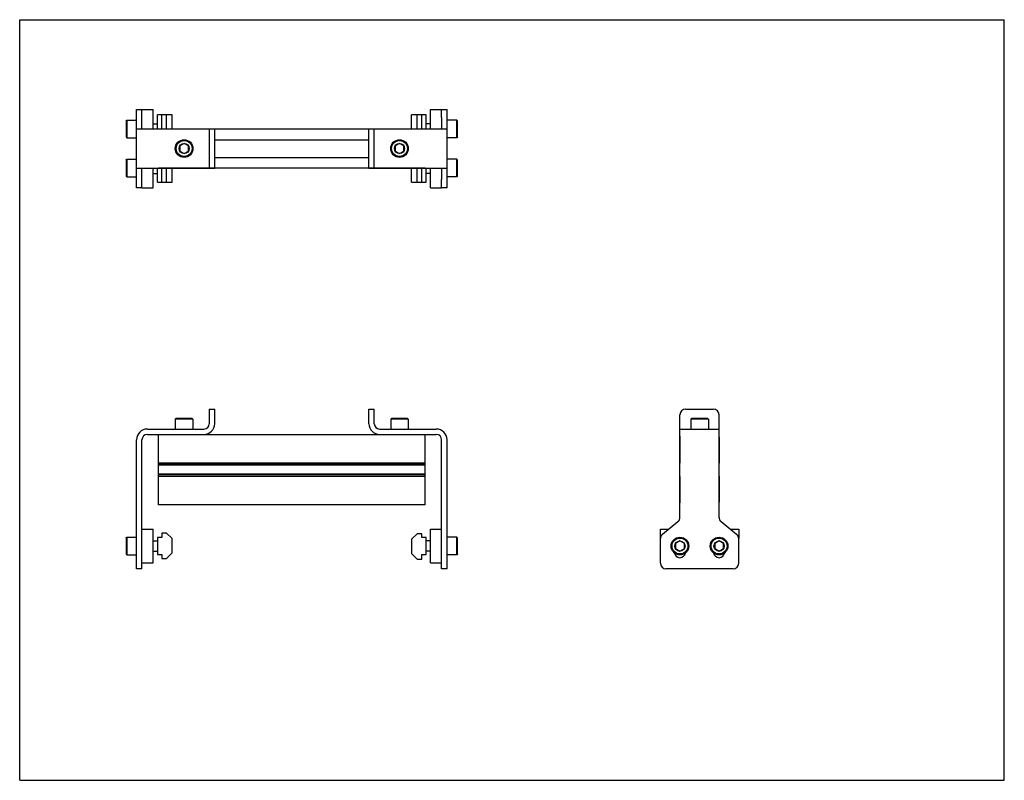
# Model space of a CAD drawing. Header units: inches. Extents: x 0 to 22, y 0 to 17.
import ezdxf

# ---------------------------------------------------------------- set-up
doc = ezdxf.new("R2010")
doc.units = ezdxf.units.IN
doc.header["$LTSCALE"] = 1.21
doc.header["$MEASUREMENT"] = 0
doc.layers.get('0').update_dxf_attribs({"linetype": 'CONTINUOUS'})
for name, color, linetype in [('200626M_1_BL3', 7, 'CONTINUOUS'), ('200626M_1_BL8', 7, 'CONTINUOUS'), ('202444_1_BL2', 7, 'CONTINUOUS'), ('202444_1_BL7', 7, 'CONTINUOUS'), ('207134_1_BL1', 7, 'CONTINUOUS'), ('207134_1_BL6', 7, 'CONTINUOUS'), ('207135_WW_207135_06_1_BL4', 7, 'CONTINUOUS'), ('9206XXM_920614M_1_BL10', 7, 'CONTINUOUS'), ('9206XXM_920614M_1_BL5', 7, 'CONTINUOUS'), ('9206XXM_920620M_1_BL0', 7, 'CONTINUOUS'), ('9206XXM_920620M_1_BL11', 7, 'CONTINUOUS'), ('9206XXM_920620M_1_BL12', 7, 'CONTINUOUS'), ('9206XXM_920620M_1_BL9', 7, 'CONTINUOUS')]:
    doc.layers.add(name, color=color, linetype=linetype)

# ---------------------------------------------------------------- blocks, each defined once
blk = doc.blocks.new('9206XXM_920620M_1_BL0', base_point=(2.727, 9.459))
at = {"layer": '9206XXM_920620M_1_BL0', "color": 7, "linetype": 'CONTINUOUS'}
for p, q in [((2.376, 13.86), (2.396, 13.88)), ((2.396, 13.88), (2.396, 13.486)), ((2.396, 13.88), (2.612, 13.88)), ((2.376, 13.86), (2.376, 13.506)), ((2.376, 13.506), (2.396, 13.486)), ((2.396, 13.486), (2.612, 13.486)), ((2.982, 13.565), (3.078, 13.565)), ((2.376, 5.413), (2.396, 5.433)), ((2.376, 5.413), (2.376, 5.059)), ((2.396, 5.433), (2.396, 5.039)), ((2.396, 5.433), (2.612, 5.433)), ((2.982, 5.354), (3.078, 5.354)), ((2.982, 5.118), (3.078, 5.118)), ((2.376, 5.059), (2.396, 5.039)), ((2.396, 5.039), (2.612, 5.039))]:
    blk.add_line(p, q, dxfattribs=at)
blk = doc.blocks.new('207134_1_BL1', base_point=(3.485, 9.861))
at = {"layer": '207134_1_BL1', "color": 7, "linetype": 'CONTINUOUS'}
for p, q in [((2.612, 13.245), (2.612, 14.995)), ((2.612, 14.995), (2.732, 14.995)), ((2.732, 14.558), (2.732, 14.811)), ((2.612, 14.558), (4.357, 14.558)), ((4.237, 14.558), (4.237, 13.683)), ((4.357, 13.683), (4.357, 14.558)), ((2.612, 13.683), (4.357, 13.683)), ((2.732, 13.429), (2.732, 13.683)), ((2.732, 13.245), (2.612, 13.245)), ((4.237, 8.296), (4.237, 7.971)), ((4.237, 8.296), (4.357, 8.296)), ((4.357, 7.971), (4.357, 8.296)), ((2.852, 7.851), (4.117, 7.851)), ((2.852, 7.731), (4.117, 7.731)), ((2.612, 4.726), (2.612, 7.611)), ((2.732, 5.611), (2.732, 7.611)), ((2.732, 4.726), (2.732, 5.402)), ((2.732, 4.726), (2.612, 4.726))]:
    blk.add_line(p, q, dxfattribs=at)
for centre, radius, start, end in [((4.117, 7.971), 0.24, 270, 360), ((4.117, 7.971), 0.12, 270, 360), ((2.852, 7.611), 0.24, 90, 180), ((2.852, 7.611), 0.12, 90, 180)]:
    blk.add_arc(centre, radius, start, end, dxfattribs=at)
blk = doc.blocks.new('202444_1_BL2', base_point=(2.857, 9.928))
at = {"layer": '202444_1_BL2', "color": 7, "linetype": 'CONTINUOUS'}
for p, q in [((2.732, 14.811), (2.732, 14.995)), ((2.732, 14.995), (2.982, 14.995)), ((2.982, 14.558), (2.982, 14.995)), ((2.982, 13.245), (2.982, 13.683)), ((2.732, 13.245), (2.732, 13.429)), ((2.732, 13.245), (2.982, 13.245)), ((2.732, 4.861), (2.732, 5.611)), ((2.732, 5.611), (2.982, 5.611)), ((2.982, 4.861), (2.982, 5.611)), ((2.732, 4.861), (2.982, 4.861))]:
    blk.add_line(p, q, dxfattribs=at)
blk = doc.blocks.new('200626M_1_BL3', base_point=(3.242, 9.915))
at = {"layer": '200626M_1_BL3', "color": 7, "linetype": 'CONTINUOUS'}
for p, q in [((3.078, 14.558), (3.078, 14.87)), ((3.406, 14.87), (3.078, 14.87)), ((3.178, 14.561), (3.178, 14.87)), ((3.281, 14.561), (3.281, 14.87)), ((3.406, 14.561), (3.406, 14.87)), ((3.078, 13.37), (3.078, 13.683)), ((3.178, 13.37), (3.178, 13.679)), ((3.281, 13.37), (3.281, 13.679)), ((3.406, 13.37), (3.406, 13.679)), ((3.078, 13.37), (3.406, 13.37)), ((3.178, 5.527), (3.178, 5.424)), ((3.281, 5.527), (3.178, 5.527)), ((3.281, 5.527), (3.406, 5.402)), ((3.078, 5.424), (3.078, 5.049)), ((3.178, 5.424), (3.078, 5.424)), ((3.406, 5.086), (3.406, 5.402)), ((3.406, 5.086), (3.281, 4.961)), ((3.078, 5.049), (3.178, 5.049)), ((3.178, 5.049), (3.178, 4.961)), ((3.178, 4.961), (3.281, 4.961))]:
    blk.add_line(p, q, dxfattribs=at)
blk = doc.blocks.new('207135_WW_207135_06_1_BL4', base_point=(9.365, 10.359))
at = {"layer": '207135_WW_207135_06_1_BL4', "color": 7, "linetype": 'CONTINUOUS'}
for p, q in [((3.1, 14.561), (3.1, 14.558)), ((3.1, 14.561), (9.06, 14.561)), ((9.06, 14.558), (9.06, 14.561)), ((4.357, 14.317), (7.803, 14.317)), ((4.357, 13.923), (7.803, 13.923)), ((3.1, 13.683), (3.1, 13.679)), ((9.06, 13.679), (3.1, 13.679)), ((9.06, 13.679), (9.06, 13.683)), ((3.1, 6.156), (3.1, 7.731)), ((4.117, 7.731), (8.043, 7.731)), ((9.06, 6.156), (9.06, 7.731)), ((14.749, 7.669), (14.749, 7.091)), ((15.631, 7.669), (15.631, 7.091)), ((9.06, 7.091), (3.1, 7.091)), ((9.06, 7.055), (3.1, 7.055)), ((9.06, 7.045), (3.1, 7.045)), ((14.752, 7.088), (14.749, 7.091)), ((15.631, 7.091), (15.627, 7.088)), ((9.06, 6.842), (3.1, 6.842)), ((9.06, 6.829), (3.1, 6.829)), ((9.06, 6.793), (3.1, 6.793)), ((14.749, 6.793), (14.752, 6.797)), ((14.749, 6.793), (14.749, 6.219)), ((15.627, 6.797), (15.631, 6.793)), ((15.631, 6.793), (15.631, 6.219)), ((9.06, 6.156), (3.1, 6.156))]:
    blk.add_line(p, q, dxfattribs=at)
for centre, start, end in [((14.811, 7.669), 160.9493, 180), ((15.568, 7.669), 0, 19.0503), ((14.811, 6.219), 180, 199.0503), ((15.568, 6.219), 340.9493, 360)]:
    blk.add_arc(centre, 0.0625, start, end, dxfattribs=at)
blk = doc.blocks.new('9206XXM_920614M_1_BL5', base_point=(3.674, 11.084))
at = {"layer": '9206XXM_920614M_1_BL5', "color": 7, "linetype": 'CONTINUOUS'}
for p, q in [((3.674, 14.234), (3.576, 14.177)), ((3.576, 14.177), (3.576, 14.063)), ((3.773, 14.177), (3.674, 14.234)), ((3.773, 14.063), (3.773, 14.177)), ((3.576, 14.063), (3.674, 14.007)), ((3.674, 14.007), (3.773, 14.063)), ((3.497, 8.087), (3.477, 8.068)), ((3.477, 8.068), (3.477, 7.851)), ((3.871, 8.068), (3.477, 8.068)), ((3.851, 8.087), (3.497, 8.087)), ((3.851, 8.087), (3.871, 8.068)), ((3.871, 8.068), (3.871, 7.851))]:
    blk.add_line(p, q, dxfattribs=at)
for radius in [0.197, 0.177, 0.114]:
    blk.add_circle((3.674, 14.12), radius, dxfattribs=at)
blk = doc.blocks.new('207134_1_BL6', base_point=(11.934, 9.861))
at = {"layer": '207134_1_BL6', "color": 7, "linetype": 'CONTINUOUS'}
for p, q in [((9.428, 14.995), (9.548, 14.995)), ((9.548, 13.245), (9.548, 14.995)), ((9.428, 14.811), (9.428, 14.558)), ((7.803, 14.558), (9.548, 14.558)), ((7.803, 13.683), (7.803, 14.558)), ((7.923, 13.683), (7.923, 14.558)), ((7.803, 13.683), (9.548, 13.683)), ((9.428, 13.683), (9.428, 13.429)), ((9.548, 13.245), (9.428, 13.245)), ((7.803, 7.971), (7.803, 8.296)), ((7.803, 8.296), (7.923, 8.296)), ((7.923, 7.971), (7.923, 8.296)), ((14.752, 5.877), (14.752, 8.171)), ((14.877, 8.296), (15.502, 8.296)), ((15.627, 5.877), (15.627, 8.171)), ((8.043, 7.851), (9.308, 7.851)), ((8.043, 7.731), (9.308, 7.731)), ((14.752, 7.851), (15.627, 7.851)), ((9.428, 5.611), (9.428, 7.611)), ((9.548, 4.726), (9.548, 7.611)), ((14.361, 5.499), (14.706, 5.781)), ((15.673, 5.781), (16.019, 5.499)), ((9.428, 4.726), (9.428, 5.402)), ((14.315, 4.851), (14.315, 5.402)), ((16.065, 4.851), (16.065, 5.402)), ((9.548, 4.726), (9.428, 4.726)), ((15.94, 4.726), (14.44, 4.726))]:
    blk.add_line(p, q, dxfattribs=at)
for centre, radius, start, end in [((14.877, 8.171), 0.125, 90, 180), ((15.502, 8.171), 0.125, 0, 90), ((8.043, 7.971), 0.24, 180, 270), ((8.043, 7.971), 0.12, 180, 270), ((9.308, 7.611), 0.24, 0, 90), ((9.308, 7.611), 0.12, 0, 90), ((14.627, 5.877), 0.125, 309.2144, 360), ((15.752, 5.877), 0.125, 180, 230.7856), ((14.44, 5.402), 0.125, 129.2144, 180), ((15.94, 5.402), 0.125, 0, 50.7856), ((14.752, 5.101), 0.125, 188.3564, 351.6485), ((15.627, 5.101), 0.125, 188.3564, 351.6485), ((14.44, 4.851), 0.125, 180, 270), ((15.94, 4.851), 0.125, 270, 360)]:
    blk.add_arc(centre, radius, start, end, dxfattribs=at)
blk = doc.blocks.new('202444_1_BL7', base_point=(12.621, 9.928))
at = {"layer": '202444_1_BL7', "color": 7, "linetype": 'CONTINUOUS'}
for p, q in [((9.178, 14.995), (9.428, 14.995)), ((9.178, 14.558), (9.178, 14.995)), ((9.428, 14.811), (9.428, 14.995)), ((9.178, 13.245), (9.178, 13.683)), ((9.428, 13.245), (9.428, 13.429)), ((9.178, 13.245), (9.428, 13.245)), ((9.178, 5.611), (9.428, 5.611)), ((9.178, 4.861), (9.178, 5.611)), ((9.428, 4.861), (9.428, 5.611)), ((14.315, 5.402), (14.315, 5.611)), ((14.315, 5.611), (14.499, 5.611)), ((15.881, 5.611), (16.065, 5.611)), ((16.065, 5.611), (16.065, 5.402)), ((9.178, 4.861), (9.428, 4.861))]:
    blk.add_line(p, q, dxfattribs=at)
blk = doc.blocks.new('200626M_1_BL8', base_point=(8.918, 9.908))
at = {"layer": '200626M_1_BL8', "color": 7, "linetype": 'CONTINUOUS'}
for p, q in [((9.082, 14.87), (8.754, 14.87)), ((8.754, 14.561), (8.754, 14.87)), ((8.879, 14.561), (8.879, 14.87)), ((8.982, 14.561), (8.982, 14.87)), ((9.082, 14.558), (9.082, 14.87)), ((8.754, 13.37), (8.754, 13.679)), ((8.879, 13.37), (8.879, 13.679)), ((8.982, 13.37), (8.982, 13.679)), ((9.082, 13.37), (9.082, 13.683)), ((8.754, 13.37), (9.082, 13.37)), ((8.754, 5.387), (8.879, 5.512)), ((8.982, 5.512), (8.879, 5.512)), ((8.982, 5.424), (8.982, 5.512)), ((8.754, 5.387), (8.754, 5.071)), ((9.082, 5.424), (8.982, 5.424)), ((9.082, 5.049), (9.082, 5.424)), ((8.879, 4.946), (8.754, 5.071)), ((8.879, 4.946), (8.982, 4.946)), ((8.982, 5.049), (9.082, 5.049)), ((8.982, 4.946), (8.982, 5.049))]:
    blk.add_line(p, q, dxfattribs=at)
blk = doc.blocks.new('9206XXM_920620M_1_BL9', base_point=(12.016, 9.459))
at = {"layer": '9206XXM_920620M_1_BL9', "color": 7, "linetype": 'CONTINUOUS'}
for p, q in [((9.765, 13.88), (9.548, 13.88)), ((9.784, 13.86), (9.765, 13.88)), ((9.765, 13.486), (9.765, 13.88)), ((9.784, 13.506), (9.784, 13.86)), ((9.178, 13.565), (9.082, 13.565)), ((9.765, 13.486), (9.548, 13.486)), ((9.784, 13.506), (9.765, 13.486)), ((9.178, 5.354), (9.082, 5.354)), ((9.765, 5.433), (9.548, 5.433)), ((9.784, 5.413), (9.765, 5.433)), ((9.765, 5.039), (9.765, 5.433)), ((9.784, 5.059), (9.784, 5.413)), ((14.752, 5.35), (14.654, 5.293)), ((14.654, 5.293), (14.654, 5.179)), ((14.851, 5.293), (14.752, 5.35)), ((14.851, 5.179), (14.851, 5.293)), ((9.178, 5.118), (9.082, 5.118)), ((14.654, 5.179), (14.752, 5.123)), ((14.752, 5.123), (14.851, 5.179)), ((9.765, 5.039), (9.548, 5.039)), ((9.784, 5.059), (9.765, 5.039))]:
    blk.add_line(p, q, dxfattribs=at)
for radius in [0.197, 0.177, 0.114]:
    blk.add_circle((14.752, 5.236), radius, dxfattribs=at)
blk = doc.blocks.new('9206XXM_920614M_1_BL10', base_point=(11.838, 11.084))
at = {"layer": '9206XXM_920614M_1_BL10', "color": 7, "linetype": 'CONTINUOUS'}
for p, q in [((8.486, 14.234), (8.388, 14.177)), ((8.388, 14.177), (8.388, 14.063)), ((8.585, 14.177), (8.486, 14.234)), ((8.585, 14.063), (8.585, 14.177)), ((8.388, 14.063), (8.486, 14.007)), ((8.486, 14.007), (8.585, 14.063)), ((8.309, 8.087), (8.289, 8.068)), ((8.683, 8.068), (8.289, 8.068)), ((8.289, 8.068), (8.289, 7.851)), ((8.663, 8.087), (8.309, 8.087)), ((8.663, 8.087), (8.683, 8.068)), ((8.683, 8.068), (8.683, 7.851)), ((15.013, 8.087), (14.993, 8.068)), ((14.993, 8.068), (14.993, 7.851)), ((15.387, 8.068), (14.993, 8.068)), ((15.367, 8.087), (15.013, 8.087)), ((15.367, 8.087), (15.387, 8.068)), ((15.387, 8.068), (15.387, 7.851))]:
    blk.add_line(p, q, dxfattribs=at)
for radius in [0.197, 0.177, 0.114]:
    blk.add_circle((8.486, 14.12), radius, dxfattribs=at)
blk = doc.blocks.new('9206XXM_920620M_1_BL11', base_point=(2.727, 14.558))
at = {"layer": '9206XXM_920620M_1_BL11', "color": 7, "linetype": 'CONTINUOUS'}
for p, q in [((2.376, 14.735), (2.396, 14.755)), ((2.396, 14.755), (2.396, 14.361)), ((2.396, 14.755), (2.612, 14.755)), ((2.376, 14.735), (2.376, 14.381)), ((2.982, 14.676), (3.078, 14.676)), ((2.376, 14.381), (2.396, 14.361)), ((2.396, 14.361), (2.612, 14.361))]:
    blk.add_line(p, q, dxfattribs=at)
blk = doc.blocks.new('9206XXM_920620M_1_BL12', base_point=(12.453, 9.897))
at = {"layer": '9206XXM_920620M_1_BL12', "color": 7, "linetype": 'CONTINUOUS'}
for p, q in [((9.765, 14.755), (9.548, 14.755)), ((9.784, 14.735), (9.765, 14.755)), ((9.765, 14.361), (9.765, 14.755)), ((9.178, 14.676), (9.082, 14.676)), ((9.784, 14.381), (9.784, 14.735)), ((9.765, 14.361), (9.548, 14.361)), ((9.784, 14.381), (9.765, 14.361)), ((15.627, 5.35), (15.529, 5.293)), ((15.529, 5.293), (15.529, 5.179)), ((15.726, 5.293), (15.627, 5.35)), ((15.726, 5.179), (15.726, 5.293)), ((15.529, 5.179), (15.627, 5.123)), ((15.627, 5.123), (15.726, 5.179))]:
    blk.add_line(p, q, dxfattribs=at)
for radius in [0.197, 0.177, 0.114]:
    blk.add_circle((15.627, 5.236), radius, dxfattribs=at)

msp = doc.modelspace()

# ---------------------------------------------------------------- linework, layer by layer
at = {"color": 7, "linetype": 'CONTINUOUS'}
for p, q in [((0, 0), (0, 17)), ((0, 17), (22, 17)), ((22, 0), (22, 17)), ((0, 0), (22, 0))]:
    msp.add_line(p, q, dxfattribs=at)

# ---------------------------------------------------------------- block references
at = {"layer": '200626M_1_BL3'}
msp.add_blockref('200626M_1_BL3', (3.242, 9.915), dxfattribs=at)
at = {"layer": '200626M_1_BL8'}
msp.add_blockref('200626M_1_BL8', (8.918, 9.908), dxfattribs=at)
at = {"layer": '202444_1_BL2'}
msp.add_blockref('202444_1_BL2', (2.857, 9.928), dxfattribs=at)
at = {"layer": '202444_1_BL7'}
msp.add_blockref('202444_1_BL7', (12.621, 9.928), dxfattribs=at)
at = {"layer": '207134_1_BL1'}
msp.add_blockref('207134_1_BL1', (3.485, 9.861), dxfattribs=at)
at = {"layer": '207134_1_BL6'}
msp.add_blockref('207134_1_BL6', (11.934, 9.861), dxfattribs=at)
at = {"layer": '207135_WW_207135_06_1_BL4'}
msp.add_blockref('207135_WW_207135_06_1_BL4', (9.365, 10.359), dxfattribs=at)
at = {"layer": '9206XXM_920614M_1_BL10'}
msp.add_blockref('9206XXM_920614M_1_BL10', (11.838, 11.084), dxfattribs=at)
at = {"layer": '9206XXM_920614M_1_BL5'}
msp.add_blockref('9206XXM_920614M_1_BL5', (3.674, 11.084), dxfattribs=at)
at = {"layer": '9206XXM_920620M_1_BL0'}
msp.add_blockref('9206XXM_920620M_1_BL0', (2.727, 9.459), dxfattribs=at)
at = {"layer": '9206XXM_920620M_1_BL11'}
msp.add_blockref('9206XXM_920620M_1_BL11', (2.727, 14.558), dxfattribs=at)
at = {"layer": '9206XXM_920620M_1_BL12'}
msp.add_blockref('9206XXM_920620M_1_BL12', (12.453, 9.897), dxfattribs=at)
at = {"layer": '9206XXM_920620M_1_BL9'}
msp.add_blockref('9206XXM_920620M_1_BL9', (12.016, 9.459), dxfattribs=at)

doc.saveas('drawing.dxf')
